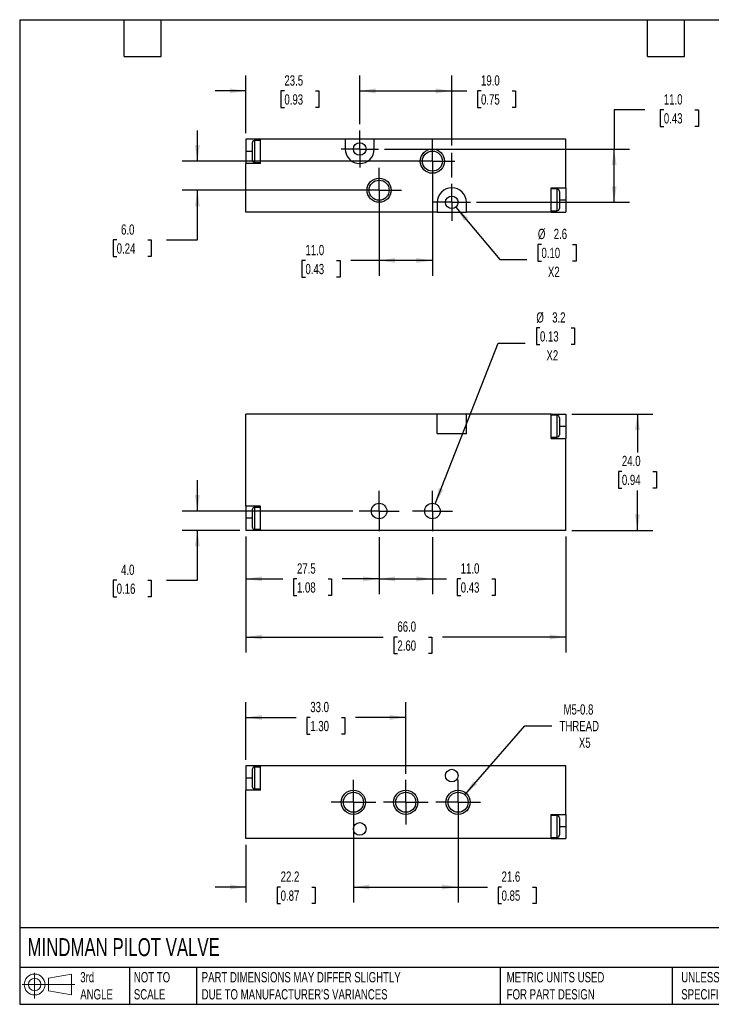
# Model space of a CAD drawing. Header units: millimetres. Extents: x 6 to 273, y 6 to 210.
# Tile 1 of 2: x 6 to 149, y 6 to 210. Entities that reach past the tile are written whole.
import ezdxf

# ---------------------------------------------------------------- set-up
doc = ezdxf.new("R2010")
doc.units = ezdxf.units.MM
doc.linetypes.add('SLD-Center', pattern=[19.05, 15.24, -1.27, 1.27, -1.27])
doc.linetypes.add('SLD-Solid', pattern=[0])
doc.layers.add('CENTER', color=40, linetype='SLD-Center')
doc.layers.add('SLD-DEFPOINTS', color=7, linetype='Continuous')
doc.layers.add('DIMENSIONS', color=140, linetype='SLD-Solid', lineweight=25)
doc.layers.add('TEXT', color=140, linetype='SLD-Solid', lineweight=25)
doc.styles.add('SLDTEXTSTYLE0', font='TXT', dxfattribs={"width": 0.7})
doc.dimstyles.new('SLDDIMSTYLE0', dxfattribs={"dimtxt": 2.158008, "dimasz": 3.302, "dimexe": 0, "dimexo": 0.0625, "dimgap": 0.539502, "dimtad": 0, "dimtih": 1, "dimtoh": 1, "dimdec": 1, "dimrnd": 1e-09, "dimzin": 4, "dimdsep": 46, "dimtxsty": 'SLDTEXTSTYLE0', "dimsah": 1, "dimcen": 0.09, "dimadec": 0, "dimazin": 1, "dimtfac": 1, "dimtdec": 1, "dimtmove": 0, "dimatfit": 0, "dimfxl": 0, "dimfrac": 2, "dimtolj": 1, "dimtzin": 12, "dimarcsym": 0})
doc.dimstyles.new('SLDDIMSTYLE1', dxfattribs={"dimtxt": 2.158008, "dimasz": 3.302, "dimexe": 0, "dimexo": 0.0625, "dimgap": 0.539502, "dimtad": 0, "dimtih": 1, "dimtoh": 1, "dimdec": 1, "dimrnd": 1e-09, "dimzin": 4, "dimdsep": 46, "dimtxsty": 'SLDTEXTSTYLE0', "dimsah": 1, "dimcen": 0.09, "dimadec": 0, "dimazin": 1, "dimtfac": 1, "dimtdec": 1, "dimtofl": 0, "dimtmove": 0, "dimatfit": 3, "dimfxl": 0, "dimfrac": 2, "dimtolj": 1, "dimtzin": 12, "dimarcsym": 0})
doc.dimstyles.new('SLDDIMSTYLE2', dxfattribs={"dimtxt": 2.158008, "dimasz": 3.302, "dimexe": 0, "dimexo": 0.0625, "dimgap": 0.539502, "dimtad": 0, "dimtih": 1, "dimtoh": 1, "dimdec": 1, "dimrnd": 1e-09, "dimzin": 12, "dimdsep": 46, "dimtxsty": 'SLDTEXTSTYLE0', "dimsah": 1, "dimcen": 0.09, "dimadec": 0, "dimazin": 3, "dimtfac": 1, "dimtdec": 1, "dimtofl": 0, "dimtmove": 0, "dimatfit": 3, "dimfxl": 0, "dimfrac": 2, "dimtolj": 1, "dimtzin": 12, "dimarcsym": 0})
doc.dimstyles.new('SLDDIMSTYLE3', dxfattribs={"dimtxt": 2.158008, "dimasz": 3.302, "dimexe": 0, "dimexo": 0.0625, "dimgap": 0.539502, "dimtad": 0, "dimtih": 1, "dimtoh": 1, "dimdec": 1, "dimrnd": 1e-09, "dimzin": 12, "dimdsep": 46, "dimtxsty": 'SLDTEXTSTYLE0', "dimsah": 1, "dimcen": 0, "dimadec": 0, "dimazin": 3, "dimtfac": 1, "dimtdec": 1, "dimtofl": 0, "dimtmove": 0, "dimatfit": 3, "dimfxl": 0, "dimfrac": 2, "dimtolj": 1, "dimtzin": 12, "dimarcsym": 0})
doc.dimstyles.new('SLDDIMSTYLE4', dxfattribs={"dimtxt": 2.158008, "dimasz": 3.302, "dimexe": 0, "dimexo": 0.0625, "dimgap": 0.539502, "dimtad": 0, "dimtih": 1, "dimtoh": 1, "dimdec": 1, "dimrnd": 1e-09, "dimzin": 12, "dimdsep": 46, "dimtxsty": 'SLDTEXTSTYLE0', "dimsah": 1, "dimcen": 0, "dimadec": 0, "dimazin": 3, "dimtfac": 1, "dimtdec": 1, "dimtofl": 0, "dimtmove": 0, "dimatfit": 3, "dimfxl": 0, "dimfrac": 2, "dimtolj": 1, "dimtzin": 12, "dimarcsym": 0})
doc.dimstyles.new('SLDDIMSTYLE5', dxfattribs={"dimtxt": 2.158008, "dimasz": 3.302, "dimexe": 0, "dimexo": 0.0625, "dimgap": 0.539502, "dimtad": 0, "dimtih": 1, "dimtoh": 1, "dimdec": 1, "dimrnd": 1e-09, "dimzin": 12, "dimdsep": 46, "dimtxsty": 'SLDTEXTSTYLE0', "dimsah": 1, "dimcen": 0.09, "dimadec": 0, "dimazin": 3, "dimtfac": 1, "dimtdec": 1, "dimtmove": 0, "dimatfit": 0, "dimfxl": 0, "dimfrac": 2, "dimtolj": 1, "dimtzin": 12, "dimarcsym": 0})

# ---------------------------------------------------------------- blocks, each defined once
blk = doc.blocks.new('Block11')
at = {"color": 7, "linetype": 'SLD-Solid', "lineweight": 18}
for p, q in [((2.59, 5.31), (2.59, 0)), ((5.48, 4.17), (10.18, 5.03)), ((5.48, 1.6), (5.48, 4.17)), ((10.18, 5.03), (10.18, 0.73)), ((0, 2.88), (10.87, 2.88)), ((5.48, 1.6), (10.18, 0.73))]:
    blk.add_line(p, q, dxfattribs=at)
for radius in [2.15, 1.29]:
    blk.add_circle((2.59, 2.88), radius, dxfattribs=at)
blk = doc.blocks.new('Block12')
at = {"layer": 'SLD-DEFPOINTS'}
blk.add_blockref('Block11', (0, 0), dxfattribs=at)
blk = doc.blocks.new('_D')
at = {"layer": 'DIMENSIONS'}
for p, q in [((43.02, 108.15), (43.02, 114.5)), ((75.11, 108.15), (39.85, 108.15)), ((51.75, 104.15), (39.85, 104.15)), ((43.02, 93.88), (43.02, 104.15)), ((26.37, 93.88), (25.65, 93.88)), ((25.65, 93.88), (25.65, 90.45)), ((32.78, 93.88), (33.51, 93.88)), ((33.51, 93.88), (33.51, 90.45)), ((36.67, 93.88), (43.02, 93.88)), ((25.65, 90.45), (26.37, 90.45)), ((33.51, 90.45), (32.78, 90.45))]:
    blk.add_line(p, q, dxfattribs=at)
for points in [[(43.02, 108.15), (43.53, 111.45), (42.52, 111.45)], [(43.02, 104.15), (42.52, 100.84), (43.53, 100.84)]]:
    blk.add_solid(points, dxfattribs=at)
at = {"layer": 'DIMENSIONS', "char_height": 2.117, "attachment_point": 1, "style": 'SLDTEXTSTYLE0'}
for s, insert in [('4.0', (27.27, 97.09)), ('0.16', (26.37, 93.18))]:
    blk.add_mtext(s, dxfattribs=dict(at, insert=insert))
blk = doc.blocks.new('_D_1')
at = {"layer": 'DIMENSIONS'}
for p, q in [((80.52, 102.74), (80.52, 90.97)), ((91.52, 102.74), (91.52, 90.97)), ((80.52, 94.15), (91.52, 94.15)), ((91.52, 94.15), (94.43, 94.15)), ((97.36, 94.15), (96.63, 94.15)), ((96.63, 94.15), (96.63, 90.72)), ((103.77, 94.15), (104.5, 94.15)), ((104.5, 94.15), (104.5, 90.72)), ((96.63, 90.72), (97.36, 90.72)), ((104.5, 90.72), (103.77, 90.72))]:
    blk.add_line(p, q, dxfattribs=at)
for points in [[(80.52, 94.15), (83.83, 93.64), (83.83, 94.65)], [(91.52, 94.15), (88.22, 94.65), (88.22, 93.64)]]:
    blk.add_solid(points, dxfattribs=at)
at = {"layer": 'DIMENSIONS', "char_height": 2.117, "attachment_point": 1, "style": 'SLDTEXTSTYLE0'}
for s, insert in [('11.0', (97.36, 97.36)), ('0.43', (97.36, 93.44))]:
    blk.add_mtext(s, dxfattribs=dict(at, insert=insert))
blk = doc.blocks.new('_D_2')
at = {"layer": 'DIMENSIONS'}
for p, q in [((53.02, 102.88), (53.02, 90.97)), ((80.52, 102.74), (80.52, 90.97)), ((53.02, 94.15), (60.64, 94.15)), ((63.57, 94.15), (62.84, 94.15)), ((62.84, 94.15), (62.84, 90.72)), ((69.98, 94.15), (70.71, 94.15)), ((70.71, 94.15), (70.71, 90.72)), ((80.52, 94.15), (72.91, 94.15)), ((62.84, 90.72), (63.57, 90.72)), ((70.71, 90.72), (69.98, 90.72))]:
    blk.add_line(p, q, dxfattribs=at)
for points in [[(53.02, 94.15), (56.33, 93.64), (56.33, 94.65)], [(80.52, 94.15), (77.22, 94.65), (77.22, 93.64)]]:
    blk.add_solid(points, dxfattribs=at)
at = {"layer": 'DIMENSIONS', "char_height": 2.117, "attachment_point": 1, "style": 'SLDTEXTSTYLE0'}
for s, insert in [('27.5', (63.57, 97.36)), ('1.08', (63.57, 93.44))]:
    blk.add_mtext(s, dxfattribs=dict(at, insert=insert))
blk = doc.blocks.new('_D_3')
at = {"layer": 'DIMENSIONS'}
for p, q in [((120.29, 128.15), (137, 128.15)), ((133.82, 128.15), (133.82, 120.24)), ((130.62, 116.33), (129.89, 116.33)), ((129.89, 116.33), (129.89, 112.9)), ((137.03, 116.33), (137.75, 116.33)), ((137.75, 116.33), (137.75, 112.9)), ((129.89, 112.9), (130.62, 112.9)), ((133.82, 104.15), (133.82, 112.42)), ((137.75, 112.9), (137.03, 112.9)), ((120.29, 104.15), (137, 104.15))]:
    blk.add_line(p, q, dxfattribs=at)
for points in [[(133.82, 128.15), (133.31, 124.84), (134.33, 124.84)], [(133.82, 104.15), (134.33, 107.45), (133.31, 107.45)]]:
    blk.add_solid(points, dxfattribs=at)
at = {"layer": 'DIMENSIONS', "char_height": 2.117, "attachment_point": 1, "style": 'SLDTEXTSTYLE0'}
for s, insert in [('24.0', (130.62, 119.54)), ('0.94', (130.62, 115.63))]:
    blk.add_mtext(s, dxfattribs=dict(at, insert=insert))
blk = doc.blocks.new('_D_4')
at = {"layer": 'DIMENSIONS'}
for p, q in [((113.71, 145.95), (112.98, 145.95)), ((112.98, 145.95), (112.98, 142.52)), ((120.12, 145.95), (120.84, 145.95)), ((120.84, 145.95), (120.84, 142.52)), ((92.11, 109.63), (105.11, 142.82)), ((105.11, 142.82), (110.67, 142.82)), ((112.98, 142.52), (113.71, 142.52)), ((120.84, 142.52), (120.12, 142.52))]:
    blk.add_line(p, q, dxfattribs=at)
blk.add_solid([(92.11, 109.63), (93.79, 112.52), (92.84, 112.89)], dxfattribs=at)
at = {"layer": 'DIMENSIONS', "char_height": 2.117, "attachment_point": 1, "style": 'SLDTEXTSTYLE0'}
for s, insert in [('%%c', (112.97, 149.16)), ('3.2', (116.23, 149.16)), ('0.13', (113.71, 145.25)), ('X2', (115.05, 141.34))]:
    blk.add_mtext(s, dxfattribs=dict(at, insert=insert))
blk = doc.blocks.new('_D_5')
at = {"layer": 'DIMENSIONS'}
for p, q in [((53.02, 102.88), (53.02, 78.97)), ((119.02, 102.88), (119.02, 78.97)), ((53.02, 82.15), (81.37, 82.15)), ((84.29, 82.15), (83.57, 82.15)), ((83.57, 82.15), (83.57, 78.72)), ((90.7, 82.15), (91.43, 82.15)), ((91.43, 82.15), (91.43, 78.72)), ((119.02, 82.15), (93.63, 82.15)), ((83.57, 78.72), (84.29, 78.72)), ((91.43, 78.72), (90.7, 78.72))]:
    blk.add_line(p, q, dxfattribs=at)
for points in [[(53.02, 82.15), (56.33, 81.64), (56.33, 82.65)], [(119.02, 82.15), (115.72, 82.65), (115.72, 81.64)]]:
    blk.add_solid(points, dxfattribs=at)
at = {"layer": 'DIMENSIONS', "char_height": 2.117, "attachment_point": 1, "style": 'SLDTEXTSTYLE0'}
for s, insert in [('66.0', (84.29, 85.36)), ('2.60', (84.29, 81.44))]:
    blk.add_mtext(s, dxfattribs=dict(at, insert=insert))
blk = doc.blocks.new('SW_CENTERMARKSYMBOL_0')
at = {"layer": 'CENTER', "color": 0}
for p, q in [((0, 2.54), (0, 4.14)), ((0, 0), (0, 2.54)), ((-2.54, 0), (-4.14, 0)), ((0, 0), (-2.54, 0)), ((0, 0), (0, -2.54)), ((0, 0), (2.54, 0)), ((2.54, 0), (4.14, 0)), ((0, -2.54), (0, -4.14))]:
    blk.add_line(p, q, dxfattribs=at)
blk = doc.blocks.new('SW_CENTERMARKSYMBOL_1')
at = {"layer": 'CENTER', "color": 0}
for p, q in [((0, 2.54), (0, 4.14)), ((0, 0), (0, 2.54)), ((-2.54, 0), (-4.14, 0)), ((0, 0), (-2.54, 0)), ((0, 0), (0, -2.54)), ((0, 0), (2.54, 0)), ((2.54, 0), (4.14, 0)), ((0, -2.54), (0, -4.14))]:
    blk.add_line(p, q, dxfattribs=at)
blk = doc.blocks.new('_D_9')
at = {"layer": 'DIMENSIONS'}
for p, q in [((43.02, 180.36), (43.02, 186.71)), ((90.25, 180.36), (39.85, 180.36)), ((79.25, 174.36), (39.85, 174.36)), ((43.02, 164.09), (43.02, 174.36)), ((26.37, 164.09), (25.65, 164.09)), ((25.65, 164.09), (25.65, 160.66)), ((32.78, 164.09), (33.51, 164.09)), ((33.51, 164.09), (33.51, 160.66)), ((36.67, 164.09), (43.02, 164.09)), ((25.65, 160.66), (26.37, 160.66)), ((33.51, 160.66), (32.78, 160.66))]:
    blk.add_line(p, q, dxfattribs=at)
for points in [[(43.02, 180.36), (43.53, 183.66), (42.52, 183.66)], [(43.02, 174.36), (42.52, 171.05), (43.53, 171.05)]]:
    blk.add_solid(points, dxfattribs=at)
at = {"layer": 'DIMENSIONS', "char_height": 2.117, "attachment_point": 1, "style": 'SLDTEXTSTYLE0'}
for s, insert in [('6.0', (27.27, 167.3)), ('0.24', (26.37, 163.39))]:
    blk.add_mtext(s, dxfattribs=dict(at, insert=insert))
blk = doc.blocks.new('_D_10')
at = {"layer": 'DIMENSIONS'}
for p, q in [((91.52, 179.09), (91.52, 156.68)), ((80.52, 173.09), (80.52, 156.68)), ((65.32, 159.86), (64.6, 159.86)), ((64.6, 159.86), (64.6, 156.43)), ((71.73, 159.86), (72.46, 159.86)), ((72.46, 159.86), (72.46, 156.43)), ((80.52, 159.86), (74.66, 159.86)), ((91.52, 159.86), (80.52, 159.86)), ((64.6, 156.43), (65.32, 156.43)), ((72.46, 156.43), (71.73, 156.43))]:
    blk.add_line(p, q, dxfattribs=at)
for points in [[(80.52, 159.86), (83.83, 159.35), (83.83, 160.36)], [(91.52, 159.86), (88.22, 160.36), (88.22, 159.35)]]:
    blk.add_solid(points, dxfattribs=at)
at = {"layer": 'DIMENSIONS', "char_height": 2.117, "attachment_point": 1, "style": 'SLDTEXTSTYLE0'}
for s, insert in [('11.0', (65.32, 163.07)), ('0.43', (65.32, 159.15))]:
    blk.add_mtext(s, dxfattribs=dict(at, insert=insert))
blk = doc.blocks.new('_D_11')
at = {"layer": 'DIMENSIONS'}
for p, q in [((135.37, 190.95), (129.02, 190.95)), ((129.02, 190.95), (129.02, 182.86)), ((139.27, 190.95), (138.54, 190.95)), ((138.54, 190.95), (138.54, 187.52)), ((145.68, 190.95), (146.4, 190.95)), ((146.4, 190.95), (146.4, 187.52)), ((138.54, 187.52), (139.27, 187.52)), ((146.4, 187.52), (145.68, 187.52)), ((81.63, 182.86), (132.2, 182.86)), ((129.02, 171.86), (129.02, 182.86)), ((100.63, 171.86), (132.2, 171.86))]:
    blk.add_line(p, q, dxfattribs=at)
for points in [[(129.02, 182.86), (128.52, 179.55), (129.53, 179.55)], [(129.02, 171.86), (129.53, 175.16), (128.52, 175.16)]]:
    blk.add_solid(points, dxfattribs=at)
at = {"layer": 'DIMENSIONS', "char_height": 2.117, "attachment_point": 1, "style": 'SLDTEXTSTYLE0'}
for s, insert in [('11.0', (139.27, 194.16)), ('0.43', (139.27, 190.25))]:
    blk.add_mtext(s, dxfattribs=dict(at, insert=insert))
blk = doc.blocks.new('_D_12')
at = {"layer": 'DIMENSIONS'}
for p, q in [((76.52, 187.97), (76.52, 198.03)), ((95.52, 183.62), (95.52, 198.03)), ((76.52, 194.86), (95.52, 194.86)), ((95.52, 194.86), (98.62, 194.86)), ((101.55, 194.86), (100.82, 194.86)), ((100.82, 194.86), (100.82, 191.43)), ((107.96, 194.86), (108.69, 194.86)), ((108.69, 194.86), (108.69, 191.43)), ((100.82, 191.43), (101.55, 191.43)), ((108.69, 191.43), (107.96, 191.43)), ((95.52, 176.97), (95.52, 182.09))]:
    blk.add_line(p, q, dxfattribs=at)
for points in [[(76.52, 194.86), (79.83, 194.35), (79.83, 195.36)], [(95.52, 194.86), (92.22, 195.36), (92.22, 194.35)]]:
    blk.add_solid(points, dxfattribs=at)
at = {"layer": 'DIMENSIONS', "char_height": 2.117, "attachment_point": 1, "style": 'SLDTEXTSTYLE0'}
for s, insert in [('19.0', (101.55, 198.07)), ('0.75', (101.55, 194.15))]:
    blk.add_mtext(s, dxfattribs=dict(at, insert=insert))
blk = doc.blocks.new('_D_13')
at = {"layer": 'DIMENSIONS'}
for p, q in [((53.02, 186.13), (53.02, 198.03)), ((76.52, 187.97), (76.52, 198.03)), ((53.02, 194.86), (46.67, 194.86)), ((60.98, 194.86), (60.25, 194.86)), ((60.25, 194.86), (60.25, 191.43)), ((67.39, 194.86), (68.11, 194.86)), ((68.11, 194.86), (68.11, 191.43)), ((76.52, 194.86), (82.87, 194.86)), ((60.25, 191.43), (60.98, 191.43)), ((68.11, 191.43), (67.39, 191.43))]:
    blk.add_line(p, q, dxfattribs=at)
for points in [[(53.02, 194.86), (49.72, 195.36), (49.72, 194.35)], [(76.52, 194.86), (79.83, 194.35), (79.83, 195.36)]]:
    blk.add_solid(points, dxfattribs=at)
at = {"layer": 'DIMENSIONS', "char_height": 2.117, "attachment_point": 1, "style": 'SLDTEXTSTYLE0'}
for s, insert in [('23.5', (60.98, 198.07)), ('0.93', (60.98, 194.15))]:
    blk.add_mtext(s, dxfattribs=dict(at, insert=insert))
blk = doc.blocks.new('_D_14')
at = {"layer": 'DIMENSIONS'}
for p, q in [((96.36, 170.86), (105.43, 160.04)), ((114.02, 163.18), (113.3, 163.18)), ((113.3, 163.18), (113.3, 159.75)), ((120.43, 163.18), (121.16, 163.18)), ((121.16, 163.18), (121.16, 159.75)), ((105.43, 160.04), (110.98, 160.04)), ((113.3, 159.75), (114.02, 159.75)), ((121.16, 159.75), (120.43, 159.75))]:
    blk.add_line(p, q, dxfattribs=at)
blk.add_solid([(96.36, 170.86), (98.09, 168), (98.87, 168.66)], dxfattribs=at)
at = {"layer": 'DIMENSIONS', "char_height": 2.117, "attachment_point": 1, "style": 'SLDTEXTSTYLE0'}
for s, insert in [('%%c', (113.29, 166.39)), ('2.6', (116.55, 166.39)), ('0.10', (114.02, 162.48)), ('X2', (115.36, 158.56))]:
    blk.add_mtext(s, dxfattribs=dict(at, insert=insert))
blk = doc.blocks.new('SW_CENTERMARKSYMBOL_5')
at = {"layer": 'CENTER', "color": 0}
for p, q in [((0, 2.54), (0, 4.607)), ((0, 0), (0, 2.54)), ((-2.54, 0), (-4.607, 0)), ((0, 0), (-2.54, 0)), ((0, 0), (0, -2.54)), ((0, 0), (2.54, 0)), ((2.54, 0), (4.607, 0)), ((0, -2.54), (0, -4.607))]:
    blk.add_line(p, q, dxfattribs=at)
blk = doc.blocks.new('SW_CENTERMARKSYMBOL_6')
at = {"layer": 'CENTER', "color": 0}
for p, q in [((0, 2.54), (0, 4.607)), ((0, 0), (0, 2.54)), ((-2.54, 0), (-4.607, 0)), ((0, 0), (-2.54, 0)), ((0, 0), (0, -2.54)), ((0, 0), (2.54, 0)), ((2.54, 0), (4.607, 0)), ((0, -2.54), (0, -4.607))]:
    blk.add_line(p, q, dxfattribs=at)
blk = doc.blocks.new('SW_CENTERMARKSYMBOL_7')
at = {"layer": 'CENTER', "color": 0}
for p, q in [((0, 2.54), (0, 3.84)), ((0, 0), (0, 2.54)), ((-2.54, 0), (-3.84, 0)), ((0, 0), (-2.54, 0)), ((0, 0), (0, -2.54)), ((0, 0), (2.54, 0)), ((2.54, 0), (3.84, 0)), ((0, -2.54), (0, -3.84))]:
    blk.add_line(p, q, dxfattribs=at)
blk = doc.blocks.new('SW_CENTERMARKSYMBOL_8')
at = {"layer": 'CENTER', "color": 0}
for p, q in [((0, 2.54), (0, 3.84)), ((0, 0), (0, 2.54)), ((-2.54, 0), (-3.84, 0)), ((0, 0), (-2.54, 0)), ((0, 0), (0, -2.54)), ((0, 0), (2.54, 0)), ((2.54, 0), (3.84, 0)), ((0, -2.54), (0, -3.84))]:
    blk.add_line(p, q, dxfattribs=at)
blk = doc.blocks.new('_D_15')
at = {"layer": 'DIMENSIONS'}
for p, q in [((98.18, 49.6), (110.6, 63.82)), ((110.6, 63.82), (116.16, 63.82))]:
    blk.add_line(p, q, dxfattribs=at)
blk.add_solid([(98.18, 49.6), (100.74, 51.76), (99.97, 52.42)], dxfattribs=at)
at = {"layer": 'DIMENSIONS', "char_height": 2.117, "attachment_point": 1, "style": 'SLDTEXTSTYLE0'}
for s, insert in [('M5-0.8', (118.57, 68.26)), ('THREAD', (117.75, 64.83)), ('X5', (121.74, 61.4))]:
    blk.add_mtext(s, dxfattribs=dict(at, insert=insert))
blk = doc.blocks.new('_D_16')
at = {"layer": 'DIMENSIONS'}
for p, q in [((75.22, 46.78), (75.22, 27.37)), ((96.82, 46.78), (96.82, 27.37)), ((75.22, 30.55), (96.82, 30.55)), ((96.82, 30.55), (102.86, 30.55)), ((105.79, 30.55), (105.06, 30.55)), ((105.06, 30.55), (105.06, 27.12)), ((112.2, 30.55), (112.92, 30.55)), ((112.92, 30.55), (112.92, 27.12)), ((105.06, 27.12), (105.79, 27.12)), ((112.92, 27.12), (112.2, 27.12))]:
    blk.add_line(p, q, dxfattribs=at)
for points in [[(75.22, 30.55), (78.53, 30.04), (78.53, 31.05)], [(96.82, 30.55), (93.52, 31.05), (93.52, 30.04)]]:
    blk.add_solid(points, dxfattribs=at)
at = {"layer": 'DIMENSIONS', "char_height": 2.117, "attachment_point": 1, "style": 'SLDTEXTSTYLE0'}
for s, insert in [('21.6', (105.79, 33.76)), ('0.85', (105.79, 29.84))]:
    blk.add_mtext(s, dxfattribs=dict(at, insert=insert))
blk = doc.blocks.new('_D_17')
at = {"layer": 'DIMENSIONS'}
for p, q in [((53.02, 56.82), (53.02, 68.72)), ((86.02, 53.92), (86.02, 68.72)), ((53.02, 65.55), (63.39, 65.55)), ((66.32, 65.55), (65.59, 65.55)), ((65.59, 65.55), (65.59, 62.12)), ((72.73, 65.55), (73.46, 65.55)), ((73.46, 65.55), (73.46, 62.12)), ((86.02, 65.55), (75.66, 65.55)), ((65.59, 62.12), (66.32, 62.12)), ((73.46, 62.12), (72.73, 62.12))]:
    blk.add_line(p, q, dxfattribs=at)
for points in [[(53.02, 65.55), (56.33, 65.04), (56.33, 66.05)], [(86.02, 65.55), (82.72, 66.05), (82.72, 65.04)]]:
    blk.add_solid(points, dxfattribs=at)
at = {"layer": 'DIMENSIONS', "char_height": 2.117, "attachment_point": 1, "style": 'SLDTEXTSTYLE0'}
for s, insert in [('33.0', (66.32, 68.76)), ('1.30', (66.32, 64.84))]:
    blk.add_mtext(s, dxfattribs=dict(at, insert=insert))
blk = doc.blocks.new('_D_18')
at = {"layer": 'DIMENSIONS'}
for p, q in [((75.22, 46.78), (75.22, 27.37)), ((53.02, 39.28), (53.02, 27.37)), ((53.02, 30.55), (46.67, 30.55)), ((60.2, 30.55), (59.47, 30.55)), ((59.47, 30.55), (59.47, 27.12)), ((66.61, 30.55), (67.34, 30.55)), ((67.34, 30.55), (67.34, 27.12)), ((75.22, 30.55), (81.57, 30.55)), ((59.47, 27.12), (60.2, 27.12)), ((67.34, 27.12), (66.61, 27.12))]:
    blk.add_line(p, q, dxfattribs=at)
for points in [[(53.02, 30.55), (49.72, 31.05), (49.72, 30.04)], [(75.22, 30.55), (78.53, 30.04), (78.53, 31.05)]]:
    blk.add_solid(points, dxfattribs=at)
at = {"layer": 'DIMENSIONS', "char_height": 2.117, "attachment_point": 1, "style": 'SLDTEXTSTYLE0'}
for s, insert in [('22.2', (60.2, 33.76)), ('0.87', (60.2, 29.84))]:
    blk.add_mtext(s, dxfattribs=dict(at, insert=insert))
blk = doc.blocks.new('SW_CENTERMARKSYMBOL_9')
at = {"layer": 'CENTER', "color": 0}
for p, q in [((0, 2.54), (0, 4.607)), ((0, 0), (0, 2.54)), ((-2.54, 0), (-4.607, 0)), ((0, 0), (-2.54, 0)), ((0, 0), (0, -2.54)), ((0, 0), (2.54, 0)), ((2.54, 0), (4.607, 0)), ((0, -2.54), (0, -4.607))]:
    blk.add_line(p, q, dxfattribs=at)
blk = doc.blocks.new('SW_CENTERMARKSYMBOL_10')
at = {"layer": 'CENTER', "color": 0}
for p, q in [((0, 2.54), (0, 4.607)), ((0, 0), (0, 2.54)), ((-2.54, 0), (-4.607, 0)), ((0, 0), (-2.54, 0)), ((0, 0), (0, -2.54)), ((0, 0), (2.54, 0)), ((2.54, 0), (4.607, 0)), ((0, -2.54), (0, -4.607))]:
    blk.add_line(p, q, dxfattribs=at)
blk = doc.blocks.new('SW_CENTERMARKSYMBOL_11')
at = {"layer": 'CENTER', "color": 0}
for p, q in [((0, 2.54), (0, 4.607)), ((0, 0), (0, 2.54)), ((-2.54, 0), (-4.607, 0)), ((0, 0), (-2.54, 0)), ((0, 0), (0, -2.54)), ((0, 0), (2.54, 0)), ((2.54, 0), (4.607, 0)), ((0, -2.54), (0, -4.607))]:
    blk.add_line(p, q, dxfattribs=at)

msp = doc.modelspace()

# ---------------------------------------------------------------- linework, layer by layer
for p, q in [((53.02, 184.86), (53.02, 182.36)), ((56.02, 184.86), (53.02, 184.86)), ((54.32, 184.11), (54.32, 182.36)), ((56.02, 184.61), (54.82, 184.61)), ((54.82, 184.61), (54.82, 182.36)), ((73.52, 184.86), (56.02, 184.86)), ((56.02, 179.86), (56.02, 184.86)), ((73.52, 184.86), (73.52, 182.86)), ((79.52, 184.86), (73.52, 184.86)), ((79.52, 182.86), (79.52, 184.86)), ((119.02, 184.86), (79.52, 184.86)), ((119.02, 174.86), (119.02, 184.86)), ((53.02, 182.36), (53.02, 179.86)), ((54.32, 182.36), (53.02, 182.36)), ((54.32, 182.36), (54.32, 180.61)), ((54.82, 182.36), (54.82, 180.11)), ((53.02, 169.86), (53.02, 179.86)), ((56.02, 179.86), (53.02, 179.86)), ((54.82, 180.11), (56.02, 180.11)), ((116.02, 174.86), (119.02, 174.86)), ((116.02, 169.86), (116.02, 174.86)), ((119.02, 174.86), (119.02, 172.36)), ((117.22, 174.61), (116.02, 174.61)), ((117.22, 174.61), (117.22, 170.11)), ((117.72, 174.11), (117.72, 170.61)), ((92.52, 171.86), (92.52, 169.86)), ((98.52, 169.86), (98.52, 171.86)), ((117.72, 172.36), (119.02, 172.36)), ((119.02, 172.36), (119.02, 169.86)), ((92.52, 169.86), (53.02, 169.86)), ((92.52, 169.86), (98.52, 169.86)), ((116.02, 169.86), (98.52, 169.86)), ((116.02, 170.11), (117.22, 170.11)), ((116.02, 169.86), (119.02, 169.86)), ((53.02, 109.15), (53.02, 128.15)), ((92.52, 128.15), (53.02, 128.15)), ((92.52, 124.15), (92.52, 128.15)), ((98.52, 128.15), (92.52, 128.15)), ((98.52, 124.15), (98.52, 128.15)), ((116.02, 128.15), (98.52, 128.15)), ((116.02, 123.15), (116.02, 128.15)), ((116.02, 128.15), (119.02, 128.15)), ((119.02, 128.15), (119.02, 125.65)), ((117.22, 127.9), (116.02, 127.9)), ((117.22, 127.9), (117.22, 123.4)), ((117.72, 127.4), (117.72, 123.9)), ((92.52, 124.15), (98.52, 124.15)), ((117.72, 125.65), (119.02, 125.65)), ((119.02, 125.65), (119.02, 123.15)), ((116.02, 123.4), (117.22, 123.4)), ((116.02, 123.15), (119.02, 123.15)), ((119.02, 104.15), (119.02, 123.15)), ((56.02, 109.15), (53.02, 109.15)), ((53.02, 109.15), (53.02, 106.65)), ((54.32, 108.4), (54.32, 104.9)), ((56.02, 108.9), (54.82, 108.9)), ((54.82, 108.9), (54.82, 104.4)), ((56.02, 104.15), (56.02, 109.15)), ((53.02, 106.65), (53.02, 104.15)), ((54.32, 106.65), (53.02, 106.65)), ((56.02, 104.15), (53.02, 104.15)), ((54.82, 104.4), (56.02, 104.4)), ((119.02, 104.15), (56.02, 104.15)), ((56.02, 55.55), (53.02, 55.55)), ((53.02, 55.55), (53.02, 53.05)), ((56.02, 55.3), (54.82, 55.3)), ((54.82, 55.3), (54.82, 50.8)), ((56.02, 50.55), (56.02, 55.55)), ((119.02, 55.55), (56.02, 55.55)), ((119.02, 45.55), (119.02, 55.55)), ((53.02, 53.05), (53.02, 50.55)), ((54.32, 53.05), (53.02, 53.05)), ((54.32, 54.8), (54.32, 51.3)), ((53.02, 40.55), (53.02, 50.55)), ((56.02, 50.55), (53.02, 50.55)), ((54.82, 50.8), (56.02, 50.8)), ((116.02, 45.55), (119.02, 45.55)), ((116.02, 40.55), (116.02, 45.55)), ((117.22, 45.3), (116.02, 45.3)), ((117.22, 45.3), (117.22, 40.8)), ((117.72, 44.8), (117.72, 41.3)), ((119.02, 45.55), (119.02, 43.05)), ((117.72, 43.05), (119.02, 43.05)), ((119.02, 43.05), (119.02, 40.55)), ((116.02, 40.8), (117.22, 40.8)), ((116.02, 40.55), (53.02, 40.55)), ((116.02, 40.55), (119.02, 40.55))]:
    msp.add_line(p, q)
for centre, radius in [((76.52, 182.86), 1.3), ((91.52, 180.36), 2.5), ((91.52, 180.36), 2.07), ((80.52, 174.36), 2.5), ((80.52, 174.36), 2.07), ((95.52, 171.86), 1.3), ((80.52, 108.15), 1.6), ((91.52, 108.15), 1.6), ((95.52, 53.55), 1.3), ((75.22, 48.05), 2.5), ((75.22, 48.05), 2.07), ((86.02, 48.05), 2.5), ((86.02, 48.05), 2.07), ((96.82, 48.05), 2.5), ((96.82, 48.05), 2.07), ((76.52, 42.55), 1.3)]:
    msp.add_circle(centre, radius)
for centre, radius, start, end in [((54.82, 184.11), 0.5, 90, 180), ((76.52, 182.86), 3, 180, 0), ((54.82, 180.61), 0.5, 180, 270), ((95.52, 171.86), 3, 0, 180), ((117.22, 174.11), 0.5, 0, 90), ((117.22, 170.61), 0.5, 270, 0), ((117.22, 127.4), 0.5, 0, 90), ((117.22, 123.9), 0.5, 270, 0), ((54.82, 108.4), 0.5, 90, 180), ((54.82, 104.9), 0.5, 180, 270), ((54.82, 54.8), 0.5, 90, 180), ((54.82, 51.3), 0.5, 180, 270), ((117.22, 44.8), 0.5, 0, 90), ((117.22, 41.3), 0.5, 270, 0)]:
    msp.add_arc(centre, radius, start, end)
at = {"layer": 'TEXT'}
for p, q in [((6.35, 209.55), (273.05, 209.55)), ((6.35, 209.55), (6.35, 6.35)), ((27.94, 201.93), (27.94, 209.55)), ((35.56, 201.93), (35.56, 209.55)), ((135.89, 201.93), (135.89, 209.55)), ((143.51, 201.93), (143.51, 209.55)), ((27.94, 201.93), (35.56, 201.93)), ((135.89, 201.93), (143.51, 201.93)), ((273.05, 22.13), (6.35, 22.13)), ((273.05, 13.97), (6.35, 13.97)), ((29.04, 13.97), (29.04, 6.35)), ((42.84, 13.97), (42.84, 6.35)), ((105.48, 13.97), (105.48, 6.35)), ((141, 13.97), (141, 6.35)), ((6.35, 6.35), (273.05, 6.35))]:
    msp.add_line(p, q, dxfattribs=at)

# ---------------------------------------------------------------- block references
at = {"layer": 'CENTER'}
for name, p in [('SW_CENTERMARKSYMBOL_8', (76.52, 182.86)), ('SW_CENTERMARKSYMBOL_5', (91.52, 180.36)), ('SW_CENTERMARKSYMBOL_6', (80.52, 174.36)), ('SW_CENTERMARKSYMBOL_7', (95.52, 171.86)), ('SW_CENTERMARKSYMBOL_1', (80.52, 108.15)), ('SW_CENTERMARKSYMBOL_0', (91.52, 108.15)), ('SW_CENTERMARKSYMBOL_11', (75.22, 48.05)), ('SW_CENTERMARKSYMBOL_10', (86.02, 48.05)), ('SW_CENTERMARKSYMBOL_9', (96.82, 48.05))]:
    msp.add_blockref(name, p, dxfattribs=at)
at = {"layer": 'SLD-DEFPOINTS'}
msp.add_blockref('Block12', (6.84, 7.55), dxfattribs=at)

# ---------------------------------------------------------------- texts
at = {"layer": 'TEXT', "attachment_point": 1, "style": 'SLDTEXTSTYLE0'}
for s, insert, char_height in [('MINDMAN PILOT VALVE', (7.97, 20), 3.7042), ('3rd^JANGLE', (18.85, 13), 2.117), ('NOT TO^JSCALE', (29.91, 13), 2.1167), ("PART DIMENSIONS MAY DIFFER SLIGHTLY ^JDUE TO MANUFACTURER'S VARIANCES", (43.91, 13), 2.1167), ('METRIC UNITS USED ^JFOR PART DESIGN', (106.85, 13), 2.1167), ('UNLESS OTHERWISE ^JSPECIFIED UNITS ARE:', (142.87, 13), 2.1167)]:
    msp.add_mtext(s, dxfattribs=dict(at, insert=insert, char_height=char_height))

# ---------------------------------------------------------------- dimensions: what is measured, and where the dimension line sits
at = {"layer": 'DIMENSIONS'}
for base, p1, p2, dimstyle, picture, middle in [((53.02, 194.86), (76.52, 186.7), (53.02, 184.86), 'SLDDIMSTYLE5', '_D_13', (64.18, 194.86)), ((76.52, 194.86), (95.52, 175.7), (76.52, 186.7), 'SLDDIMSTYLE1', '_D_12', (104.76, 194.86)), ((91.52, 159.86), (80.52, 174.36), (91.52, 180.36), 'SLDDIMSTYLE1', '_D_10', (68.53, 159.86)), ((91.52, 94.15), (80.52, 104.01), (91.52, 104.01), 'SLDDIMSTYLE1', '_D_1', (100.56, 94.15))]:
    dim = msp.add_linear_dim(base=base, p1=p1, p2=p2, dimstyle=dimstyle, dxfattribs=at)
    dim.commit()
    dim.dimension.update_dxf_attribs({"geometry": picture, "text_midpoint": middle, "dimtype": 160})
for base, p1, p2, angle, dimstyle, picture, middle in [((129.02, 182.86), (99.36, 171.86), (80.36, 182.86), 90, 'SLDDIMSTYLE1', '_D_11', (129.02, 190.95)), ((43.02, 180.36), (80.52, 174.36), (91.52, 180.36), 90, 'SLDDIMSTYLE0', '_D_9', (43.02, 164.09)), ((133.82, 128.15), (119.02, 104.15), (119.02, 128.15), 90, 'SLDDIMSTYLE1', '_D_3', (133.82, 116.33)), ((43.02, 108.15), (53.02, 104.15), (76.38, 108.15), 90, 'SLDDIMSTYLE0', '_D', (43.02, 93.88)), ((80.52, 94.15), (53.02, 104.15), (80.52, 104.01), 0, 'SLDDIMSTYLE2', '_D_2', (66.77, 94.15)), ((53.02, 82.15), (119.02, 104.15), (53.02, 104.15), 0, 'SLDDIMSTYLE1', '_D_5', (87.5, 82.15)), ((53.02, 65.55), (86.02, 52.65), (53.02, 55.55), 0, 'SLDDIMSTYLE1', '_D_17', (69.52, 65.55)), ((75.22, 30.55), (53.02, 40.55), (75.22, 48.05), 0, 'SLDDIMSTYLE5', '_D_18', (63.4, 30.55)), ((96.82, 30.55), (75.22, 48.05), (96.82, 48.05), 0, 'SLDDIMSTYLE2', '_D_16', (108.99, 30.55))]:
    dim = msp.add_linear_dim(base=base, p1=p1, p2=p2, angle=angle, dimstyle=dimstyle, dxfattribs=at)
    dim.commit()
    dim.dimension.update_dxf_attribs({"geometry": picture, "text_midpoint": middle, "dimtype": 160})
for p1, p2, picture, middle in [((94.69, 172.85), (96.36, 170.86), '_D_14', (117.23, 161.16)), ((90.94, 106.66), (92.11, 109.63), '_D_4', (116.91, 143.93))]:
    dim = msp.add_diameter_dim_2p(p1=p1, p2=p2, text='<>\\PX2', dimstyle='SLDDIMSTYLE3', dxfattribs=at)
    dim.commit()
    dim.dimension.update_dxf_attribs({"geometry": picture, "text_midpoint": middle, "dimtype": 163})
dim = msp.add_diameter_dim_2p(p1=(95.46, 46.49), p2=(98.18, 49.6), text='M5-0.8\\PTHREAD\\PX5', dimstyle='SLDDIMSTYLE4', override={"dimpost": '<>'}, dxfattribs=at)
dim.commit()
dim.dimension.update_dxf_attribs({"geometry": '_D_15', "text_midpoint": (123.6, 63.82), "dimtype": 163})

doc.saveas('drawing.dxf')
